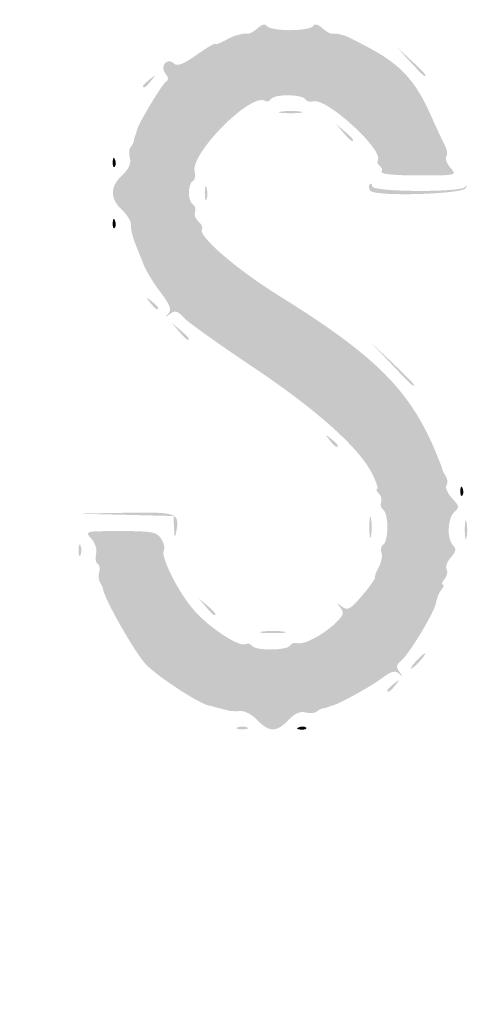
# Model space of a CAD drawing. Header units: inches. Extents: x -21 to 21, y -18 to 18.
# Tile 4 of 8: x -3.9 to 0.7, y -6.4 to 3.5. Entities that reach past the tile are written whole.
import ezdxf

# ---------------------------------------------------------------- set-up
doc = ezdxf.new("R2010")
doc.units = ezdxf.units.IN
doc.header["$MEASUREMENT"] = 0

msp = doc.modelspace()

# ---------------------------------------------------------------- hatches: boundary and pattern name
h = msp.add_hatch(color=7)
edge = h.paths.add_edge_path()
edge.add_spline(control_points=[(-19.3046, -17.9388), (-19.5793, -17.8614), (-19.7294, -17.7876), (-20.0067, -17.5935), (-20.3222, -17.3725), (-20.5239, -17.1423), (-20.7232, -16.7756), (-21.0255, -16.2192), (-21, -17.7651), (-21, -0.0017), (-21, 16.8605), (-21.0081, 16.0598), (-20.8331, 16.5515), (-20.6856, 16.9662), (-20.1975, 17.5232), (-19.8055, 17.7241), (-19.7313, 17.7621), (-19.5493, 17.8341), (-19.4009, 17.8842)], knot_values=[0, 0, 0, 0, 1, 1, 1, 2, 2, 2, 3, 3, 3, 4, 4, 4, 5, 5, 5, 6, 6, 6, 6], degree=3, periodic=0)
edge.add_line((-19.4009, 17.8842), (-19.1312, 17.9752))
edge.add_line((-19.1312, 17.9752), (-0.1734, 17.9872))
edge.add_spline(control_points=[(-0.1734, 17.9872), (14.359, 17.9963), (18.8471, 17.9884), (19.0531, 17.9532), (19.5853, 17.8624), (19.9703, 17.6695), (20.3226, 17.3171), (20.6552, 16.9846), (20.8523, 16.5999), (20.9586, 16.0756), (20.9877, 15.932), (21, 11.1644), (21, -0.0011), (21, -14.5235), (20.9947, -15.9002), (20.9372, -16.1856), (20.7882, -16.9249), (20.1928, -17.6181), (19.4736, -17.8896)], knot_values=[0, 0, 0, 0, 1, 1, 1, 2, 2, 2, 3, 3, 3, 4, 4, 4, 5, 5, 5, 6, 6, 6, 6], degree=3, periodic=0)
edge.add_line((19.4736, -17.8896), (19.2468, -17.9752))
edge.add_line((19.2468, -17.9752), (0.0578, -17.9814))
edge.add_spline(control_points=[(0.0578, -17.9814), (-15.3303, -17.9864), (-19.1655, -17.978), (-19.3046, -17.9388)], knot_values=[0, 0, 0, 0, 1, 1, 1, 1], degree=3, periodic=0)
edge = h.paths.add_edge_path(flags=0)
edge.add_spline(control_points=[(19.4736, -17.8125), (20.1743, -17.548), (20.7129, -16.9159), (20.8601, -16.1856), (20.9176, -15.9002), (20.9229, -14.5235), (20.9229, -0.0011), (20.9229, 11.1644), (20.9107, 15.932), (20.8815, 16.0756), (20.7784, 16.5841), (20.6015, 16.9412), (20.2959, 17.2577), (20.1069, 17.4535), (19.7809, 17.671), (19.5571, 17.7506), (19.0638, 17.926), (20.0708, 17.9175), (-0.0122, 17.9168), (-20.3355, 17.916), (-19.0841, 17.9282), (-19.6222, 17.7257), (-20.078, 17.5541), (-20.5871, 17.0265), (-20.7566, 16.5501), (-20.9309, 16.06), (-20.9229, 16.8546), (-20.9229, -0.0041), (-20.9229, -14.1803), (-20.9166, -15.9103), (-20.8633, -16.1755), (-20.7004, -16.9864), (-20.0977, -17.6384), (-19.3046, -17.8617), (-19.1655, -17.9009), (-15.3303, -17.9093), (0.0578, -17.9044)], knot_values=[0, 0, 0, 0, 1, 1, 1, 2, 2, 2, 3, 3, 3, 4, 4, 4, 5, 5, 5, 6, 6, 6, 7, 7, 7, 8, 8, 8, 9, 9, 9, 10, 10, 10, 11, 11, 11, 12, 12, 12, 12], degree=3, periodic=0)
edge.add_line((0.0578, -17.9044), (19.2468, -17.8982))
edge.add_line((19.2468, -17.8982), (19.4736, -17.8125))
h = msp.add_hatch(color=7)
edge = h.paths.add_edge_path()
edge.add_spline(control_points=[(-19.0228, -17.1737), (-19.0333, -17.1566), (-19.0616, -17.1493), (-19.0855, -17.1573), (-19.1095, -17.1653), (-19.1717, -17.1497), (-19.2238, -17.1227), (-19.2758, -17.0957), (-19.3321, -17.0822), (-19.349, -17.0926), (-19.3659, -17.1031), (-19.4885, -17.0272), (-19.6215, -16.924), (-19.7978, -16.7872), (-19.8954, -16.6744), (-19.9816, -16.5081), (-20.1133, -16.2542), (-20.163, -16.1167), (-20.1552, -16.0275), (-20.1524, -15.9947), (-20.1939, -15.9266), (-20.2475, -15.8763)], knot_values=[0, 0, 0, 0, 1, 1, 1, 2, 2, 2, 3, 3, 3, 4, 4, 4, 5, 5, 5, 6, 6, 6, 7, 7, 7, 7], degree=3, periodic=0)
edge.add_line((-20.2475, -15.8763), (-20.345, -15.7847))
edge.add_line((-20.345, -15.7847), (-20.345, -0.0193))
edge.add_line((-20.345, -0.0193), (-20.345, 15.7462))
edge.add_line((-20.345, 15.7462), (-20.2464, 15.8388))
edge.add_spline(control_points=[(-20.2464, 15.8388), (-20.188, 15.8936), (-20.1552, 15.9591), (-20.1657, 15.9996), (-20.1756, 16.0371), (-20.1674, 16.0778), (-20.1477, 16.09), (-20.1279, 16.1022), (-20.1158, 16.1326), (-20.1208, 16.1575), (-20.1258, 16.1824), (-20.1083, 16.2418), (-20.082, 16.2894), (-20.0556, 16.3371), (-20.0434, 16.3761), (-20.0549, 16.3761), (-20.0664, 16.3761), (-20.0163, 16.4607), (-19.9437, 16.5641), (-19.8472, 16.7013), (-19.823, 16.7636), (-19.8541, 16.7947), (-19.8775, 16.8181), (-19.8846, 16.8494), (-19.8697, 16.8642), (-19.8549, 16.8791), (-19.8236, 16.872), (-19.8002, 16.8486), (-19.7691, 16.8175), (-19.7068, 16.8417), (-19.5696, 16.9382), (-19.4662, 17.0108), (-19.3817, 17.0609), (-19.3817, 17.0494), (-19.3817, 17.0379), (-19.3426, 17.0502), (-19.295, 17.0766), (-19.2473, 17.1031), (-19.1967, 17.1254), (-19.1826, 17.1262), (-19.1684, 17.1269), (-19.1442, 17.1402), (-19.1287, 17.1557), (-19.1132, 17.1712), (-19.0636, 17.1747), (-19.0185, 17.1633), (-18.9625, 17.1493), (-18.9072, 17.1739), (-18.8441, 17.2411)], knot_values=[0, 0, 0, 0, 1, 1, 1, 2, 2, 2, 3, 3, 3, 4, 4, 4, 5, 5, 5, 6, 6, 6, 7, 7, 7, 8, 8, 8, 9, 9, 9, 10, 10, 10, 11, 11, 11, 12, 12, 12, 13, 13, 13, 14, 14, 14, 15, 15, 15, 16, 16, 16, 16], degree=3, periodic=0)
edge.add_line((-18.8441, 17.2411), (-18.7517, 17.3394))
edge.add_line((-18.7517, 17.3394), (0.0193, 17.3394))
edge.add_line((0.0193, 17.3394), (18.7902, 17.3394))
edge.add_line((18.7902, 17.3394), (18.8818, 17.242))
edge.add_spline(control_points=[(18.8818, 17.242), (18.9322, 17.1884), (18.9981, 17.154), (19.0283, 17.1656), (19.0585, 17.1772), (19.107, 17.1669), (19.1361, 17.1427), (19.1652, 17.1186), (19.189, 17.11), (19.189, 17.1237), (19.189, 17.1374), (19.2323, 17.1202), (19.2853, 17.0854), (19.3383, 17.0507), (19.3817, 17.0331), (19.3817, 17.0463), (19.3817, 17.0595), (19.4662, 17.0108), (19.5696, 16.9382), (19.7169, 16.8347), (19.7686, 16.8158), (19.8086, 16.8512), (19.8503, 16.8881), (19.8511, 16.885), (19.8128, 16.834), (19.7752, 16.7839), (19.778, 16.7617), (19.8274, 16.7207), (19.8832, 16.6745), (20.1267, 16.2386), (20.1312, 16.1771), (20.1322, 16.1629), (20.1457, 16.1387), (20.1612, 16.1232), (20.1767, 16.1077), (20.1802, 16.0581), (20.1688, 16.013), (20.1548, 15.9569), (20.1794, 15.9017), (20.2466, 15.8386)], knot_values=[0, 0, 0, 0, 1, 1, 1, 2, 2, 2, 3, 3, 3, 4, 4, 4, 5, 5, 5, 6, 6, 6, 7, 7, 7, 8, 8, 8, 9, 9, 9, 10, 10, 10, 11, 11, 11, 12, 12, 12, 13, 13, 13, 13], degree=3, periodic=0)
edge.add_line((20.2466, 15.8386), (20.345, 15.7462))
edge.add_line((20.345, 15.7462), (20.345, -0.0193))
edge.add_line((20.345, -0.0193), (20.345, -15.7847))
edge.add_line((20.345, -15.7847), (20.2475, -15.8763))
edge.add_spline(control_points=[(20.2475, -15.8763), (20.1939, -15.9266), (20.1532, -15.9947), (20.1571, -16.0275), (20.161, -16.0603), (20.1506, -16.1218), (20.1342, -16.1642), (20.0315, -16.4282), (19.9199, -16.6426), (19.8297, -16.7493), (19.7288, -16.8685), (19.1387, -17.1993), (19.0985, -17.1591), (19.0875, -17.1481), (19.0616, -17.1495), (19.0409, -17.1623), (18.9836, -17.1977), (-19.0009, -17.2091), (-19.0228, -17.1737)], knot_values=[0, 0, 0, 0, 1, 1, 1, 2, 2, 2, 3, 3, 3, 4, 4, 4, 5, 5, 5, 6, 6, 6, 6], degree=3, periodic=0)
edge = h.paths.add_edge_path(flags=0)
edge.add_spline(control_points=[(-18.7844, -16.5688), (-18.7148, -16.4919), (-18.6657, -16.4917), (-0.0061, -16.4917)], knot_values=[0, 0, 0, 0, 1, 1, 1, 1], degree=3, periodic=0)
edge.add_line((-0.0061, -16.4917), (18.7024, -16.4917))
edge.add_line((18.7024, -16.4917), (18.7887, -16.5728))
edge.add_spline(control_points=[(18.7887, -16.5728), (18.8437, -16.6245), (18.8935, -16.6424), (18.926, -16.6221), (18.9541, -16.6046), (18.9981, -16.587), (19.0238, -16.5831), (19.1521, -16.5637), (19.558, -16.1736), (19.5178, -16.1085), (19.507, -16.091), (19.5229, -16.056), (19.5532, -16.0309), (19.5835, -16.0058), (19.5994, -15.9622), (19.5887, -15.9341), (19.5779, -15.906), (19.5876, -15.8716), (19.6102, -15.8576), (19.6666, -15.8227), (19.6686, 15.8215), (19.6122, 15.8564), (19.5907, 15.8697), (19.5828, 15.8963), (19.5947, 15.9156), (19.672, 16.0406), (19.0458, 16.6663), (18.9208, 16.589), (18.9017, 16.5772), (18.8752, 16.5852), (18.8619, 16.6067), (18.8281, 16.6613), (-18.8281, 16.6613), (-18.8619, 16.6067), (-18.8752, 16.5852), (-18.9018, 16.5773), (-18.9211, 16.5892), (-19.0462, 16.6665), (-19.6718, 16.0403), (-19.5945, 15.9153), (-19.5827, 15.8962), (-19.5907, 15.8697), (-19.6122, 15.8564), (-19.6732, 15.8187), (-19.6661, -15.845), (-19.6051, -15.9061), (-19.5797, -15.9315), (-19.5737, -15.9523), (-19.5918, -15.9523), (-19.61, -15.9523), (-19.5918, -15.9888), (-19.5514, -16.0334), (-19.511, -16.078), (-19.4844, -16.1229), (-19.4923, -16.1332), (-19.5415, -16.1974), (-19.0655, -16.6308), (-18.9942, -16.5867), (-18.9771, -16.5762), (-18.9522, -16.5852), (-18.9389, -16.6067), (-18.903, -16.6648), (-18.8622, -16.6548), (-18.7844, -16.5688)], knot_values=[0, 0, 0, 0, 1, 1, 1, 2, 2, 2, 3, 3, 3, 4, 4, 4, 5, 5, 5, 6, 6, 6, 7, 7, 7, 8, 8, 8, 9, 9, 9, 10, 10, 10, 11, 11, 11, 12, 12, 12, 13, 13, 13, 14, 14, 14, 15, 15, 15, 16, 16, 16, 17, 17, 17, 18, 18, 18, 19, 19, 19, 20, 20, 20, 21, 21, 21, 21], degree=3, periodic=0)
h = msp.add_hatch(color=7)
edge = h.paths.add_edge_path()
edge.add_spline(control_points=[(-1.5043, -3.524), (-1.555, -3.4701), (-1.6317, -3.4287), (-1.6748, -3.432), (-1.7179, -3.4352), (-1.7706, -3.4333), (-1.7917, -3.4278), (-1.8129, -3.4222), (-1.8476, -3.4136), (-1.8688, -3.4087), (-1.89, -3.4037), (-1.9203, -3.3955), (-1.9362, -3.3905), (-1.9521, -3.3854), (-1.9781, -3.3789), (-1.994, -3.3762), (-2.0919, -3.3591), (-2.5082, -3.0872), (-2.6285, -2.9617), (-2.741, -2.8444), (-3.0548, -2.2913), (-3.0629, -2.1963), (-3.0638, -2.1857), (-3.0773, -2.157), (-3.0929, -2.1324), (-3.1086, -2.1078), (-3.1114, -2.0619), (-3.0993, -2.0303), (-3.0872, -1.9988), (-3.0942, -1.9625), (-3.1149, -1.9497), (-3.1355, -1.937), (-3.1432, -1.8913), (-3.1319, -1.8482), (-3.12, -1.8026), (-3.1401, -1.7383), (-3.18, -1.6941), (-3.2478, -1.6193), (-3.2442, -1.6183), (-2.8859, -1.6183), (-2.5624, -1.6183), (-2.5178, -1.6269), (-2.474, -1.697), (-2.447, -1.7402), (-2.4353, -1.7925), (-2.4481, -1.8131), (-2.4857, -1.874), (-2.2939, -2.2504), (-2.1365, -2.4246), (-1.9764, -2.602), (-1.6804, -2.7934), (-1.6222, -2.7574), (-1.6018, -2.7448), (-1.5743, -2.7521), (-1.5609, -2.7737), (-1.529, -2.8254), (-1.2061, -2.8243), (-1.174, -2.7723), (-1.1602, -2.75), (-1.1288, -2.7389), (-1.1043, -2.7477), (-1.0431, -2.7697), (-0.8504, -2.6704), (-0.7232, -2.5515), (-0.6358, -2.4697), (-0.626, -2.4426), (-0.6654, -2.3921), (-0.7066, -2.3392), (-0.7045, -2.3377), (-0.6495, -2.3807), (-0.595, -2.4233), (-0.5671, -2.4078), (-0.4489, -2.2697), (-0.3734, -2.1815), (-0.3145, -2.0985), (-0.3181, -2.0854), (-0.3217, -2.0722), (-0.3037, -2.0237), (-0.278, -1.9776), (-0.2524, -1.9314), (-0.2413, -1.8681), (-0.2532, -1.837), (-0.2652, -1.8058), (-0.2565, -1.7688), (-0.2338, -1.7548), (-0.2112, -1.7408), (-0.1927, -1.6621), (-0.1927, -1.5798), (-0.1927, -1.4975), (-0.2112, -1.4188), (-0.2338, -1.4048), (-0.2565, -1.3908), (-0.2665, -1.3572), (-0.2561, -1.3302), (-0.2457, -1.3031), (-0.2567, -1.2615), (-0.2804, -1.2377), (-0.3042, -1.2139), (-0.3112, -1.1945), (-0.2959, -1.1945), (-0.2806, -1.1945), (-0.3048, -1.1228), (-0.3495, -1.0351), (-0.4839, -0.7716), (-0.9134, -0.3897), (-1.563, 0.0439), (-1.9007, 0.2693), (-2.21, 0.4903), (-2.2503, 0.535), (-2.3099, 0.601), (-2.3352, 0.6076), (-2.3852, 0.5701), (-2.4353, 0.5326), (-2.4384, 0.5334), (-2.4021, 0.5744), (-2.3673, 0.6138), (-2.3849, 0.661), (-2.4813, 0.7872), (-2.5494, 0.8764), (-2.6254, 1.0002), (-2.6501, 1.0623), (-2.6749, 1.1244), (-2.7157, 1.2272), (-2.7408, 1.2908), (-2.7658, 1.3544), (-2.7831, 1.4333), (-2.7792, 1.4661), (-2.7753, 1.4989), (-2.8159, 1.567), (-2.8695, 1.6173), (-2.9936, 1.7339), (-2.9933, 1.8499), (-2.8686, 1.967), (-2.8014, 2.0302), (-2.7768, 2.0854), (-2.7909, 2.1414), (-2.8022, 2.1865), (-2.7988, 2.2361), (-2.7832, 2.2516), (-2.7677, 2.2671), (-2.7529, 2.2957), (-2.7502, 2.3151), (-2.7476, 2.3346), (-2.7411, 2.3591), (-2.7358, 2.3697), (-2.7305, 2.3803), (-2.7239, 2.402), (-2.7211, 2.4179), (-2.7107, 2.4776), (-2.4673, 2.8846), (-2.4271, 2.9094), (-2.3975, 2.9277), (-2.3989, 2.9517), (-2.4317, 2.9913), (-2.4936, 3.0658), (-2.4134, 3.1609), (-2.3458, 3.0933), (-2.3138, 3.0614), (-2.2535, 3.0846), (-2.1146, 3.1822), (-2.0112, 3.2549), (-1.9266, 3.3049), (-1.9266, 3.2934), (-1.9266, 3.2819), (-1.8876, 3.2942), (-1.8399, 3.3207), (-1.7922, 3.3472), (-1.7402, 3.3716), (-1.7243, 3.375), (-1.7084, 3.3784), (-1.6824, 3.3854), (-1.6665, 3.3906), (-1.6506, 3.3957), (-1.6224, 3.3972), (-1.6039, 3.3938), (-1.5853, 3.3904), (-1.5394, 3.4155), (-1.5018, 3.4495), (-1.4566, 3.4904), (-1.4247, 3.4975), (-1.408, 3.4704), (-1.394, 3.4478), (-1.2893, 3.4294), (-1.1752, 3.4294), (-1.0612, 3.4294), (-0.9564, 3.4478), (-0.9425, 3.4704), (-0.9257, 3.4975), (-0.8939, 3.4904), (-0.8487, 3.4495), (-0.8111, 3.4155), (-0.7651, 3.3904), (-0.7466, 3.3938), (-0.728, 3.3972), (-0.6998, 3.3957), (-0.6839, 3.3906), (-0.6681, 3.3854), (-0.642, 3.3786), (-0.6261, 3.3754), (-0.6103, 3.3722), (-0.4883, 3.3109), (-0.3551, 3.2393), (-0.0588, 3.0798), (0.0924, 2.9131), (0.2397, 2.5835), (0.3017, 2.4447), (0.3691, 2.3001), (0.3894, 2.2622), (0.4098, 2.2242), (0.4155, 2.1755), (0.4021, 2.1538), (0.3887, 2.1321), (0.4082, 2.0808), (0.4453, 2.0398), (0.5117, 1.9664), (0.5062, 1.9651), (0.1193, 1.9651), (-0.1138, 1.9651), (-0.2652, 1.9798), (-0.2521, 2.001), (-0.2399, 2.0207), (-0.2478, 2.0479), (-0.2697, 2.0615), (-0.2916, 2.075), (-0.3005, 2.1007), (-0.2894, 2.1186), (-0.2263, 2.2207), (-0.8185, 2.7594), (-0.9418, 2.7121), (-0.9705, 2.701), (-1.0055, 2.7105), (-1.0195, 2.7332), (-1.0519, 2.7856), (-1.3361, 2.7872), (-1.3683, 2.7352), (-1.3816, 2.7136), (-1.4083, 2.7057), (-1.4276, 2.7177), (-1.5696, 2.8054), (-2.1929, 2.175), (-2.1373, 1.9998), (-2.1257, 1.9631), (-2.1342, 1.9219), (-2.1562, 1.9083), (-2.2087, 1.8759), (-2.208, 1.7072), (-2.1552, 1.6745), (-2.1325, 1.6605), (-2.1228, 1.6261), (-2.1336, 1.598), (-2.1444, 1.5699), (-2.1284, 1.5263), (-2.0981, 1.5012), (-2.0678, 1.4761), (-2.0525, 1.4402), (-2.064, 1.4216), (-2.1047, 1.3557), (-1.7093, 1.0153), (-1.2908, 0.7558), (-0.2973, 0.1399), (0.0492, -0.2107), (0.3131, -0.867), (0.3387, -0.9306), (0.3613, -0.9912), (0.3634, -1.0018), (0.3655, -1.0124), (0.381, -1.0428), (0.3978, -1.0693), (0.4146, -1.0958), (0.4169, -1.1361), (0.4028, -1.1588), (0.3888, -1.1816), (0.4143, -1.2397), (0.4596, -1.2879), (0.5327, -1.3657), (0.5354, -1.3811), (0.4829, -1.4246), (0.4132, -1.4825), (0.4044, -1.6991), (0.4692, -1.7639), (0.5039, -1.7986), (0.4986, -1.8268), (0.4461, -1.8847), (0.4085, -1.9263), (0.3896, -1.9795), (0.4041, -2.0029), (0.4186, -2.0264), (0.4095, -2.0708), (0.3839, -2.1017), (0.3583, -2.1325), (0.3503, -2.1578), (0.3661, -2.1578), (0.3818, -2.1578), (0.3756, -2.1808), (0.3523, -2.209), (0.3289, -2.2371), (0.3043, -2.2961), (0.2976, -2.34), (0.2832, -2.4344), (0.0281, -2.8571), (-0.0571, -2.9279), (-0.1048, -2.9674), (-0.1073, -2.9895), (-0.0698, -3.0395), (-0.0312, -3.0909), (-0.0321, -3.0937), (-0.0748, -3.0559), (-0.1156, -3.0197), (-0.1519, -3.0289), (-0.2463, -3.0997), (-0.3576, -3.183), (-0.6759, -3.3597), (-0.7417, -3.3746), (-0.7576, -3.3782), (-0.7793, -3.3855), (-0.7899, -3.3908), (-0.8005, -3.3961), (-0.8251, -3.4026), (-0.8445, -3.4053), (-0.8639, -3.4079), (-0.8925, -3.4228), (-0.908, -3.4383), (-0.9235, -3.4538), (-0.9731, -3.4572), (-1.0182, -3.4459), (-1.0742, -3.4318), (-1.1295, -3.4565), (-1.1926, -3.5237), (-1.3092, -3.6478), (-1.388, -3.6479), (-1.5043, -3.524)], knot_values=[0, 0, 0, 0, 1, 1, 1, 2, 2, 2, 3, 3, 3, 4, 4, 4, 5, 5, 5, 6, 6, 6, 7, 7, 7, 8, 8, 8, 9, 9, 9, 10, 10, 10, 11, 11, 11, 12, 12, 12, 13, 13, 13, 14, 14, 14, 15, 15, 15, 16, 16, 16, 17, 17, 17, 18, 18, 18, 19, 19, 19, 20, 20, 20, 21, 21, 21, 22, 22, 22, 23, 23, 23, 24, 24, 24, 25, 25, 25, 26, 26, 26, 27, 27, 27, 28, 28, 28, 29, 29, 29, 30, 30, 30, 31, 31, 31, 32, 32, 32, 33, 33, 33, 34, 34, 34, 35, 35, 35, 36, 36, 36, 37, 37, 37, 38, 38, 38, 39, 39, 39, 40, 40, 40, 41, 41, 41, 42, 42, 42, 43, 43, 43, 44, 44, 44, 45, 45, 45, 46, 46, 46, 47, 47, 47, 48, 48, 48, 49, 49, 49, 50, 50, 50, 51, 51, 51, 52, 52, 52, 53, 53, 53, 54, 54, 54, 55, 55, 55, 56, 56, 56, 57, 57, 57, 58, 58, 58, 59, 59, 59, 60, 60, 60, 61, 61, 61, 62, 62, 62, 63, 63, 63, 64, 64, 64, 65, 65, 65, 66, 66, 66, 67, 67, 67, 68, 68, 68, 69, 69, 69, 70, 70, 70, 71, 71, 71, 72, 72, 72, 73, 73, 73, 74, 74, 74, 75, 75, 75, 76, 76, 76, 77, 77, 77, 78, 78, 78, 79, 79, 79, 80, 80, 80, 81, 81, 81, 82, 82, 82, 83, 83, 83, 84, 84, 84, 85, 85, 85, 86, 86, 86, 87, 87, 87, 88, 88, 88, 89, 89, 89, 90, 90, 90, 91, 91, 91, 92, 92, 92, 93, 93, 93, 94, 94, 94, 95, 95, 95, 96, 96, 96, 97, 97, 97, 98, 98, 98, 99, 99, 99, 100, 100, 100, 101, 101, 101, 102, 102, 102, 103, 103, 103, 104, 104, 104, 105, 105, 105, 106, 106, 106, 107, 107, 107, 108, 108, 108, 109, 109, 109, 110, 110, 110, 110], degree=3, periodic=0)
h = msp.add_hatch(color=7)
edge = h.paths.add_edge_path()
edge.add_line((0.0365, 3.1115), (-0.0963, 3.256))
edge.add_line((-0.0963, 3.256), (0.0482, 3.1232))
edge.add_spline(control_points=[(0.0482, 3.1232), (0.1827, 2.9996), (0.2104, 2.967), (0.181, 2.967), (0.1745, 2.967), (0.1095, 3.032), (0.0365, 3.1115)], knot_values=[0, 0, 0, 0, 1, 1, 1, 2, 2, 2, 2], degree=3, periodic=0)
h = msp.add_hatch(color=7)
edge = h.paths.add_edge_path()
edge.add_spline(control_points=[(-2.6587, 2.8659), (-2.6587, 2.8739), (-2.6284, 2.9043), (-2.5913, 2.9334), (-2.5302, 2.9813), (-2.5288, 2.9799), (-2.5767, 2.9188), (-2.6271, 2.8546), (-2.6587, 2.8342), (-2.6587, 2.8659)], knot_values=[0, 0, 0, 0, 1, 1, 1, 2, 2, 2, 3, 3, 3, 3], degree=3, periodic=0)
h = msp.add_hatch(color=7)
edge = h.paths.add_edge_path()
edge.add_spline(control_points=[(-1.2614, 2.6093), (-1.2028, 2.6182), (-1.1161, 2.6179), (-1.0687, 2.6088), (-1.0213, 2.5996), (-1.0693, 2.5924), (-1.1752, 2.5927), (-1.2812, 2.593), (-1.32, 2.6004), (-1.2614, 2.6093)], knot_values=[0, 0, 0, 0, 1, 1, 1, 2, 2, 2, 3, 3, 3, 3], degree=3, periodic=0)
h = msp.add_hatch(color=7)
edge = h.paths.add_edge_path()
edge.add_line((-0.6394, 2.3986), (-0.7128, 2.4853))
edge.add_line((-0.7128, 2.4853), (-0.6261, 2.4119))
edge.add_spline(control_points=[(-0.6261, 2.4119), (-0.5785, 2.3715), (-0.5394, 2.3325), (-0.5394, 2.3252), (-0.5394, 2.2944), (-0.5705, 2.3171), (-0.6394, 2.3986)], knot_values=[0, 0, 0, 0, 1, 1, 1, 2, 2, 2, 2], degree=3, periodic=0)
h = msp.add_hatch(color=7)
edge = h.paths.add_edge_path()
edge.add_spline(control_points=[(-2.9639, 2.1032), (-2.9621, 2.1481), (-2.953, 2.1572), (-2.9407, 2.1265), (-2.9295, 2.0987), (-2.9309, 2.0654), (-2.9437, 2.0526), (-2.9565, 2.0398), (-2.9656, 2.0626), (-2.9639, 2.1032)], knot_values=[0, 0, 0, 0, 1, 1, 1, 2, 2, 2, 3, 3, 3, 3], degree=3, periodic=0)
h = msp.add_hatch(color=7)
edge = h.paths.add_edge_path()
edge.add_spline(control_points=[(-0.3669, 1.8124), (-0.3813, 1.8357), (-0.3826, 1.8651), (-0.3699, 1.8778), (-0.3572, 1.8905), (-0.3468, 1.8807), (-0.3468, 1.856), (-0.3468, 1.7976), (0.5623, 1.7923), (0.5911, 1.8505), (0.6019, 1.8722), (0.6063, 1.8679), (0.6008, 1.8409), (0.5878, 1.7759), (-0.3277, 1.749), (-0.3669, 1.8124)], knot_values=[0, 0, 0, 0, 1, 1, 1, 2, 2, 2, 3, 3, 3, 4, 4, 4, 5, 5, 5, 5], degree=3, periodic=0)
h = msp.add_hatch(color=7)
edge = h.paths.add_edge_path()
edge.add_spline(control_points=[(-2.0347, 1.7917), (-2.0339, 1.8553), (-2.0253, 1.8767), (-2.0155, 1.8392), (-2.0057, 1.8017), (-2.0064, 1.7497), (-2.0169, 1.7236), (-2.0275, 1.6975), (-2.0355, 1.7282), (-2.0347, 1.7917)], knot_values=[0, 0, 0, 0, 1, 1, 1, 2, 2, 2, 3, 3, 3, 3], degree=3, periodic=0)
h = msp.add_hatch(color=7)
edge = h.paths.add_edge_path()
edge.add_spline(control_points=[(-2.9639, 1.4867), (-2.9621, 1.5316), (-2.953, 1.5407), (-2.9407, 1.51), (-2.9295, 1.4822), (-2.9309, 1.4489), (-2.9437, 1.4361), (-2.9565, 1.4233), (-2.9656, 1.4461), (-2.9639, 1.4867)], knot_values=[0, 0, 0, 0, 1, 1, 1, 2, 2, 2, 3, 3, 3, 3], degree=3, periodic=0)
h = msp.add_hatch(color=7)
edge = h.paths.add_edge_path()
edge.add_spline(control_points=[(-2.5866, 0.6839), (-2.6345, 0.7451), (-2.6331, 0.7464), (-2.572, 0.6985), (-2.5349, 0.6694), (-2.5046, 0.6391), (-2.5046, 0.6311), (-2.5046, 0.5993), (-2.5362, 0.6198), (-2.5866, 0.6839)], knot_values=[0, 0, 0, 0, 1, 1, 1, 2, 2, 2, 3, 3, 3, 3], degree=3, periodic=0)
h = msp.add_hatch(color=7)
edge = h.paths.add_edge_path()
edge.add_line((-2.2963, 0.395), (-2.3697, 0.4817))
edge.add_line((-2.3697, 0.4817), (-2.283, 0.4082))
edge.add_spline(control_points=[(-2.283, 0.4082), (-2.2353, 0.3679), (-2.1963, 0.3289), (-2.1963, 0.3216), (-2.1963, 0.2907), (-2.2273, 0.3135), (-2.2963, 0.395)], knot_values=[0, 0, 0, 0, 1, 1, 1, 2, 2, 2, 2], degree=3, periodic=0)
h = msp.add_hatch(color=7)
edge = h.paths.add_edge_path()
edge.add_line((-0.1554, 0.0674), (-0.3661, 0.289))
edge.add_line((-0.3661, 0.289), (-0.1445, 0.0784))
edge.add_spline(control_points=[(-0.1445, 0.0784), (0.0613, -0.1173), (0.0947, -0.1541), (0.0661, -0.1541), (0.0601, -0.1541), (-0.0396, -0.0544), (-0.1554, 0.0674)], knot_values=[0, 0, 0, 0, 1, 1, 1, 2, 2, 2, 2], degree=3, periodic=0)
h = msp.add_hatch(color=7)
edge = h.paths.add_edge_path()
edge.add_spline(control_points=[(-0.7756, -0.7032), (-0.8235, -0.6421), (-0.8221, -0.6407), (-0.761, -0.6887), (-0.7239, -0.7177), (-0.6936, -0.7481), (-0.6936, -0.7561), (-0.6936, -0.7878), (-0.7252, -0.7674), (-0.7756, -0.7032)], knot_values=[0, 0, 0, 0, 1, 1, 1, 2, 2, 2, 3, 3, 3, 3], degree=3, periodic=0)
h = msp.add_hatch(color=7)
edge = h.paths.add_edge_path()
edge.add_spline(control_points=[(0.5425, -1.2106), (0.5443, -1.1657), (0.5535, -1.1565), (0.5658, -1.1873), (0.5769, -1.2151), (0.5755, -1.2483), (0.5627, -1.2611), (0.5499, -1.2739), (0.5408, -1.2512), (0.5425, -1.2106)], knot_values=[0, 0, 0, 0, 1, 1, 1, 2, 2, 2, 3, 3, 3, 3], degree=3, periodic=0)
h = msp.add_hatch(color=7)
edge = h.paths.add_edge_path()
edge.add_line((-2.3452, -1.5906), (-2.3505, -1.4665))
edge.add_line((-2.3505, -1.4665), (-2.8417, -1.4545))
edge.add_line((-2.8417, -1.4545), (-3.333, -1.4424))
edge.add_line((-3.333, -1.4424), (-2.8405, -1.4341))
edge.add_spline(control_points=[(-2.8405, -1.4341), (-2.3118, -1.4251), (-2.2865, -1.4344), (-2.3229, -1.6252), (-2.336, -1.694), (-2.3412, -1.6859), (-2.3452, -1.5906)], knot_values=[0, 0, 0, 0, 1, 1, 1, 2, 2, 2, 2], degree=3, periodic=0)
h = msp.add_hatch(color=7)
edge = h.paths.add_edge_path()
edge.add_spline(control_points=[(-0.3748, -1.5798), (-0.3748, -1.4844), (-0.3673, -1.4454), (-0.3581, -1.4931), (-0.3489, -1.5408), (-0.3489, -1.6188), (-0.3581, -1.6665), (-0.3673, -1.7142), (-0.3748, -1.6752), (-0.3748, -1.5798)], knot_values=[0, 0, 0, 0, 1, 1, 1, 2, 2, 2, 3, 3, 3, 3], degree=3, periodic=0)
h = msp.add_hatch(color=7)
edge = h.paths.add_edge_path()
edge.add_spline(control_points=[(0.5877, -1.5991), (0.5881, -1.5143), (0.596, -1.4842), (0.6052, -1.5321), (0.6145, -1.58), (0.6141, -1.6494), (0.6045, -1.6862), (0.5948, -1.7231), (0.5873, -1.6839), (0.5877, -1.5991)], knot_values=[0, 0, 0, 0, 1, 1, 1, 2, 2, 2, 3, 3, 3, 3], degree=3, periodic=0)
h = msp.add_hatch(color=7)
edge = h.paths.add_edge_path()
edge.add_spline(control_points=[(-3.3077, -1.811), (-3.3077, -1.758), (-3.2989, -1.7364), (-3.2882, -1.7628), (-3.2776, -1.7893), (-3.2776, -1.8327), (-3.2882, -1.8592), (-3.2989, -1.8857), (-3.3077, -1.864), (-3.3077, -1.811)], knot_values=[0, 0, 0, 0, 1, 1, 1, 2, 2, 2, 3, 3, 3, 3], degree=3, periodic=0)
h = msp.add_hatch(color=7)
edge = h.paths.add_edge_path()
edge.add_line((-2.0266, -2.3794), (-2.1, -2.2927))
edge.add_line((-2.1, -2.2927), (-2.0133, -2.3661))
edge.add_spline(control_points=[(-2.0133, -2.3661), (-1.9318, -2.435), (-1.9091, -2.4661), (-1.9399, -2.4661), (-1.9472, -2.4661), (-1.9862, -2.427), (-2.0266, -2.3794)], knot_values=[0, 0, 0, 0, 1, 1, 1, 2, 2, 2, 2], degree=3, periodic=0)
h = msp.add_hatch(color=7)
edge = h.paths.add_edge_path()
edge.add_spline(control_points=[(-1.4546, -2.6311), (-1.3963, -2.6223), (-1.3009, -2.6223), (-1.2427, -2.6311), (-1.1844, -2.6399), (-1.2321, -2.6472), (-1.3486, -2.6472), (-1.4652, -2.6472), (-1.5129, -2.6399), (-1.4546, -2.6311)], knot_values=[0, 0, 0, 0, 1, 1, 1, 2, 2, 2, 3, 3, 3, 3], degree=3, periodic=0)
h = msp.add_hatch(color=7)
edge = h.paths.add_edge_path()
edge.add_spline(control_points=[(0.0963, -2.9284), (0.1347, -2.8861), (0.1747, -2.8514), (0.1853, -2.8514), (0.1959, -2.8514), (0.1732, -2.8861), (0.1349, -2.9284), (0.0965, -2.9708), (0.0565, -3.0055), (0.0459, -3.0055), (0.0353, -3.0055), (0.058, -2.9708), (0.0963, -2.9284)], knot_values=[0, 0, 0, 0, 1, 1, 1, 2, 2, 2, 3, 3, 3, 4, 4, 4, 4], degree=3, periodic=0)
h = msp.add_hatch(color=7)
edge = h.paths.add_edge_path()
edge.add_spline(control_points=[(-0.1927, -3.2221), (-0.1927, -3.2141), (-0.1623, -3.1838), (-0.1252, -3.1547), (-0.0641, -3.1068), (-0.0628, -3.1082), (-0.1107, -3.1693), (-0.161, -3.2335), (-0.1927, -3.2539), (-0.1927, -3.2221)], knot_values=[0, 0, 0, 0, 1, 1, 1, 2, 2, 2, 3, 3, 3, 3], degree=3, periodic=0)
h = msp.add_hatch(color=7)
edge = h.paths.add_edge_path()
edge.add_spline(control_points=[(-1.705, -3.5965), (-1.6786, -3.5858), (-1.6352, -3.5858), (-1.6087, -3.5965), (-1.5822, -3.6072), (-1.6039, -3.6159), (-1.6569, -3.6159), (-1.7099, -3.6159), (-1.7315, -3.6072), (-1.705, -3.5965)], knot_values=[0, 0, 0, 0, 1, 1, 1, 2, 2, 2, 3, 3, 3, 3], degree=3, periodic=0)
h = msp.add_hatch(color=7)
edge = h.paths.add_edge_path()
edge.add_spline(control_points=[(-1.0861, -3.5957), (-1.0583, -3.5846), (-1.0251, -3.5859), (-1.0123, -3.5987), (-0.9995, -3.6115), (-1.0222, -3.6206), (-1.0628, -3.619), (-1.1077, -3.6171), (-1.1169, -3.608), (-1.0861, -3.5957)], knot_values=[0, 0, 0, 0, 1, 1, 1, 2, 2, 2, 3, 3, 3, 3], degree=3, periodic=0)

doc.saveas('drawing.dxf')
